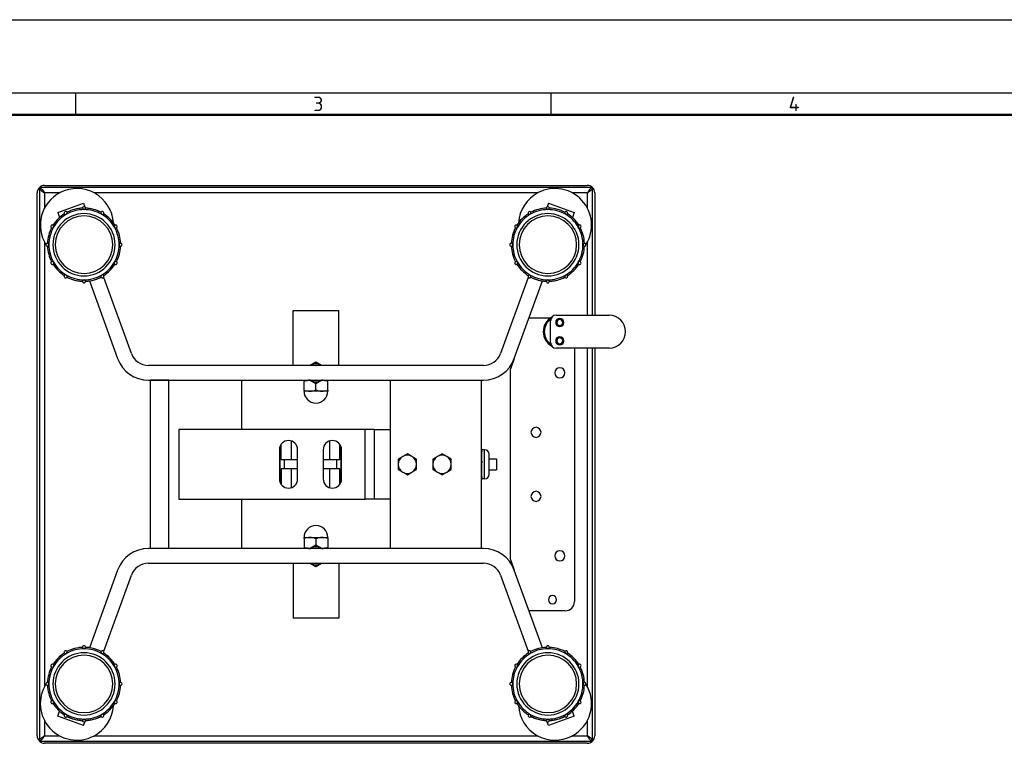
# Model space of a CAD drawing. Header units: millimetres. Extents: x 0 to 1680, y 0 to 1188.
# Tile 9 of 10: x 570 to 1108, y 793 to 1188. Entities that reach past the tile are written whole.
import ezdxf

# ---------------------------------------------------------------- set-up
doc = ezdxf.new("R2010")
doc.units = ezdxf.units.MM
doc.header["$LTSCALE"] = 4
for name, color, linetype in [('00_COMPONENTS', 7, 'Continuous'), ('3_ALL_AXES', 7, 'Continuous'), ('AXES', 7, 'Continuous')]:
    doc.layers.add(name, color=color, linetype=linetype)
doc.layers.add('AM_BOR', color=7, linetype='Continuous', lineweight=50)
doc.styles.add('Note', font='isocpeur.ttf')

# ---------------------------------------------------------------- blocks, each defined once
blk = doc.blocks.new('MT_ISO_A3')
at = {"layer": 'AM_BOR', "lineweight": 25}
for p, q in [((20, 287), (410, 287)), ((150, 287), (150, 284)), ((215, 287), (215, 284))]:
    blk.add_line(p, q, dxfattribs=at)
at = {"layer": 'AM_BOR', "lineweight": 50}
blk.add_line((23, 284), (407, 284), dxfattribs=at)
at = {"layer": 'Defpoints', "lineweight": 25}
blk.add_line((0, 297), (420, 297), dxfattribs=at)
at = {"layer": 'AM_BOR', "lineweight": 25, "char_height": 2, "attachment_point": 4, "style": 'Note'}
for s, insert in [('\\fISOCPEUR|b0|i0;\\H2.0000;3', (182.5, 285.5)), ('\\fISOCPEUR|b0|i0;\\H2.0000;4', (247.5, 285.5))]:
    blk.add_mtext(s, dxfattribs=dict(at, insert=insert))

msp = doc.modelspace()

# ---------------------------------------------------------------- linework, layer by layer
at = {"color": 7, "linetype": 'Continuous'}
for p, q in [((579.1, 796.63), (579.1, 1093.42)), ((583.16, 1097.47), (879.95, 1097.47)), ((884, 1093.42), (884, 1026.52)), ((590.36, 1082.57), (604.45, 1087.7)), ((604.45, 1087.7), (605.19, 1085.68)), ((858.65, 1087.7), (857.92, 1085.68)), ((858.65, 1087.7), (872.75, 1082.57)), ((590.36, 1082.57), (591.35, 1079.84)), ((872.75, 1082.57), (871.75, 1079.84)), ((607.66, 1045.26), (623.09, 1002.87)), ((615.49, 1047.15), (615.42, 1047.33)), ((630.61, 1005.6), (615.49, 1047.15)), ((847.62, 1047.15), (832.5, 1005.6)), ((840.01, 1002.87), (855.44, 1045.26)), ((847.68, 1047.33), (847.62, 1047.15)), ((848.08, 1025.02), (859.94, 1025.02)), ((872.89, 1008.52), (872.89, 870.02)), ((884, 1008.52), (884, 796.63)), ((840.01, 1002.87), (837.89, 997.02)), ((823.1, 999.02), (640.01, 999.02)), ((837.89, 893.02), (837.89, 997.02)), ((640.01, 991.02), (641.05, 991.02)), ((651.05, 991.02), (641.05, 991.02)), ((641.05, 899.02), (641.05, 991.02)), ((641.05, 991.02), (651.05, 991.02)), ((651.05, 899.02), (651.05, 991.02)), ((651.05, 991.02), (823.1, 991.02)), ((691.05, 964.02), (691.05, 991.02)), ((772.05, 991.02), (772.05, 899.02)), ((822.05, 899.02), (822.05, 991.02)), ((656.55, 964.02), (656.55, 926.02)), ((758.55, 964.02), (656.55, 964.02)), ((763.55, 964.02), (758.55, 964.02)), ((758.55, 926.02), (758.55, 964.02)), ((763.55, 964.02), (772.05, 964.02)), ((711.55, 953.02), (711.55, 937.02)), ((711.72, 954.32), (711.72, 953.02)), ((711.72, 953.02), (711.72, 937.02)), ((712.57, 947.52), (712.57, 955.97)), ((717.95, 957.81), (717.95, 947.52)), ((721.55, 937.02), (721.55, 953.02)), ((735.55, 953.02), (735.55, 937.02)), ((739.15, 947.52), (739.15, 957.81)), ((744.54, 947.52), (744.54, 955.97)), ((745.38, 953.02), (745.38, 954.32)), ((745.38, 937.02), (745.38, 953.02)), ((745.55, 937.02), (745.55, 953.02)), ((822.25, 953.52), (822.05, 953.52)), ((822.25, 951.83), (822.25, 953.52)), ((823.75, 953.02), (822.25, 953.02)), ((779.05, 949.35), (776.55, 947.91)), ((776.55, 947.91), (776.55, 945.02)), ((781.55, 950.8), (779.05, 949.35)), ((784.05, 949.35), (781.55, 950.8)), ((786.55, 947.91), (784.05, 949.35)), ((786.55, 945.02), (786.55, 947.91)), ((798.05, 949.35), (795.55, 947.91)), ((795.55, 947.91), (795.55, 945.02)), ((800.55, 950.8), (798.05, 949.35)), ((803.05, 949.35), (800.55, 950.8)), ((805.55, 947.91), (803.05, 949.35)), ((805.55, 945.02), (805.55, 947.91)), ((822.25, 946.71), (822.25, 951.83)), ((826.25, 950.33), (826.25, 950.52)), ((826.25, 950.38), (826.25, 950.48)), ((826.25, 945.02), (826.25, 950.38)), ((826.25, 948.27), (826.25, 950.33)), ((826.25, 945.02), (826.25, 948.27)), ((826.25, 948.02), (830.25, 948.02)), ((830.25, 948.02), (830.25, 945.02)), ((714.25, 947.52), (712.57, 947.52)), ((714.25, 942.52), (712.57, 942.52)), ((712.57, 942.52), (712.57, 934.07)), ((721.55, 947.52), (714.25, 947.52)), ((714.25, 947.52), (714.25, 942.52)), ((721.55, 942.52), (714.25, 942.52)), ((717.95, 942.52), (717.95, 932.24)), ((742.85, 947.52), (735.55, 947.52)), ((742.85, 942.52), (735.55, 942.52)), ((739.15, 932.24), (739.15, 942.52)), ((744.54, 947.52), (742.85, 947.52)), ((742.85, 947.52), (742.85, 942.52)), ((744.54, 942.52), (742.85, 942.52)), ((744.54, 934.07), (744.54, 942.52)), ((776.55, 945.02), (776.55, 942.14)), ((786.55, 942.14), (786.55, 945.02)), ((795.55, 945.02), (795.55, 942.14)), ((805.55, 942.14), (805.55, 945.02)), ((822.25, 945.09), (822.25, 946.71)), ((822.25, 943.33), (822.25, 945.09)), ((822.25, 938.21), (822.25, 943.33)), ((826.25, 941.77), (826.25, 945.02)), ((826.25, 941.77), (826.25, 945.02)), ((830.25, 945.02), (830.25, 942.02)), ((711.72, 937.02), (711.72, 935.72)), ((745.38, 935.72), (745.38, 937.02)), ((776.55, 942.14), (779.05, 940.69)), ((779.05, 940.69), (781.55, 939.25)), ((781.55, 939.25), (784.05, 940.69)), ((784.05, 940.69), (786.55, 942.14)), ((795.55, 942.14), (798.05, 940.69)), ((798.05, 940.69), (800.55, 939.25)), ((800.55, 939.25), (803.05, 940.69)), ((803.05, 940.69), (805.55, 942.14)), ((822.25, 936.52), (822.25, 938.21)), ((823.75, 937.02), (822.25, 937.02)), ((826.25, 942.02), (830.25, 942.02)), ((826.25, 939.52), (826.25, 941.77)), ((826.25, 939.56), (826.25, 941.77)), ((826.25, 939.66), (826.25, 939.56)), ((822.25, 936.52), (822.05, 936.52)), ((656.55, 926.02), (758.55, 926.02)), ((691.05, 899.02), (691.05, 926.02)), ((763.55, 926.02), (758.55, 926.02)), ((772.05, 926.02), (763.55, 926.02)), ((641.05, 899.02), (640.01, 899.02)), ((651.05, 899.02), (641.05, 899.02)), ((651.05, 899.02), (641.05, 899.02)), ((823.1, 899.02), (651.05, 899.02)), ((640.01, 891.02), (823.1, 891.02)), ((837.89, 893.02), (840.01, 887.18)), ((623.09, 887.18), (607.66, 844.78)), ((615.49, 842.9), (630.61, 884.44)), ((832.5, 884.44), (847.62, 842.9)), ((855.44, 844.78), (840.01, 887.18)), ((867.89, 865.02), (848.08, 865.02)), ((615.42, 842.71), (615.49, 842.9)), ((847.62, 842.9), (847.68, 842.71)), ((590.36, 807.47), (591.35, 810.2)), ((872.75, 807.47), (871.75, 810.2)), ((604.45, 802.34), (590.36, 807.47)), ((604.45, 802.34), (605.19, 804.37)), ((858.65, 802.34), (857.92, 804.37)), ((872.75, 807.47), (858.65, 802.34)), ((879.95, 792.57), (583.16, 792.57))]:
    msp.add_line(p, q, dxfattribs=at)
at = {"color": 3, "linetype": 'Continuous'}
for p, q in [((882.8, 1096.27), (580.3, 1096.27)), ((580.3, 1096.27), (580.3, 793.77)), ((882.8, 1026.52), (882.8, 1096.27)), ((882.8, 793.77), (882.8, 1008.52)), ((580.3, 793.77), (882.8, 793.77))]:
    msp.add_line(p, q, dxfattribs=at)
at = {"color": 9, "linetype": 'Continuous'}
for p, q in [((591.6, 1093.47), (583.1, 1093.47)), ((583.1, 1093.47), (583.1, 1084.98)), ((853.06, 1093.47), (610.06, 1093.47)), ((880, 1093.47), (871.52, 1093.47)), ((880, 1085), (880, 1093.47)), ((583.1, 1066.48), (583.1, 823.54)), ((880, 1026.52), (880, 1066.5)), ((880, 823.57), (880, 1008.52)), ((763.55, 926.02), (763.55, 964.02)), ((823.75, 945.02), (823.75, 953.02)), ((823.75, 937.02), (823.75, 945.02)), ((583.1, 805.04), (583.1, 796.57)), ((880, 796.57), (880, 805.06)), ((583.1, 796.57), (591.58, 796.57)), ((610.04, 796.57), (853.04, 796.57)), ((871.5, 796.57), (880, 796.57))]:
    msp.add_line(p, q, dxfattribs=at)
at = {"color": 7, "linetype": 'Continuous'}
for centre, radius, start, end in [((583.1, 1093.42), 4, 134.427, 180), ((583.16, 1093.47), 4, 90, 135.573), ((879.95, 1093.47), 4, 44.427, 90), ((880, 1093.42), 4, 0, 45.573), ((604.72, 1065.03), 20, 92.2743, 117.7299), ((604.72, 1065.03), 20, 92.2743, 97.8261), ((604.72, 1065.03), 20, 82.1739, 87.7257), ((604.72, 1065.03), 20, 62.2701, 87.7257), ((604.72, 1065.03), 20, 62.2701, 82.1739), ((858.38, 1065.03), 20, 92.2743, 117.7299), ((858.38, 1065.03), 20, 62.2701, 87.7257), ((604.72, 1065.03), 17, 90, 270), ((604.72, 1065.03), 20, 122.2803, 147.731), ((604.72, 1065.03), 15.7, 90, 270), ((604.72, 1065.03), 17, 270, 90), ((604.72, 1065.03), 15.7, 270, 90), ((604.72, 1065.03), 20, 32.269, 57.7197), ((858.38, 1065.03), 17, 90, 270), ((858.38, 1065.03), 20, 122.2803, 147.731), ((858.38, 1065.03), 15.7, 90, 270), ((858.38, 1065.03), 17, 270, 90), ((858.38, 1065.03), 15.7, 270, 90), ((858.38, 1065.03), 20, 32.269, 57.7197), ((604.72, 1065.03), 20, 152.2818, 177.7276), ((604.72, 1065.03), 20, 152.2818, 177.7276), ((604.72, 1065.03), 20, 2.2724, 27.7182), ((858.38, 1065.03), 20, 152.2818, 177.7276), ((858.38, 1065.03), 20, 152.2818, 177.7276), ((858.38, 1065.03), 20, 2.2724, 27.7182), ((604.72, 1065.03), 20, 182.2724, 207.7182), ((604.72, 1065.03), 20, 182.2724, 207.7182), ((604.72, 1065.03), 20, 332.2818, 357.7276), ((604.72, 1065.03), 20, 332.2818, 357.7276), ((858.38, 1065.03), 20, 182.2724, 207.7182), ((858.38, 1065.03), 20, 182.2724, 207.7182), ((858.38, 1065.03), 20, 332.2818, 357.7276), ((858.38, 1065.03), 20, 332.2818, 357.7276), ((604.72, 1065.03), 20, 212.269, 237.7197), ((604.72, 1065.03), 20, 212.269, 237.7197), ((604.72, 1065.03), 20, 302.2803, 327.731), ((604.72, 1065.03), 20, 302.2803, 327.731), ((858.38, 1065.03), 20, 212.269, 237.7197), ((858.38, 1065.03), 20, 212.269, 237.7197), ((858.38, 1065.03), 20, 302.2803, 327.731), ((858.38, 1065.03), 20, 302.2803, 327.731), ((604.72, 1065.03), 20, 242.2701, 262.1739), ((604.72, 1065.03), 20, 242.2701, 267.7257), ((604.72, 1065.03), 20, 262.1739, 267.7257), ((604.72, 1065.03), 20, 272.2743, 297.7299), ((604.72, 1065.03), 20, 272.2743, 277.8261), ((604.72, 1065.03), 20, 277.8261, 297.7299), ((858.38, 1065.03), 20, 242.2701, 262.1739), ((858.38, 1065.03), 20, 242.2701, 267.7257), ((858.38, 1065.03), 20, 262.1739, 267.7257), ((858.38, 1065.03), 20, 272.2743, 297.7299), ((858.38, 1065.03), 20, 272.2743, 277.8261), ((858.38, 1065.03), 20, 277.8261, 297.7299), ((864.89, 1017.52), 9, 118.9504, 180), ((864.89, 1017.52), 8.5, 124.5549, 180), ((864.89, 1017.52), 9, 180, 241.0496), ((864.89, 1017.52), 8.5, 180, 235.4451), ((640.01, 1009.02), 18, 200, 270), ((640.01, 1009.02), 10, 200, 270), ((823.1, 1009.02), 10, 270, 340), ((823.1, 1009.02), 18, 270, 340), ((716.55, 953.02), 5, 0, 180), ((740.55, 953.02), 5, 0, 180), ((823.75, 950.52), 2.5, 0, 90), ((781.55, 945.02), 5, 120, 180), ((781.55, 945.02), 5, 60, 120), ((781.55, 945.02), 5, 0, 60), ((800.55, 945.02), 5, 120, 180), ((800.55, 945.02), 5, 60, 120), ((800.55, 945.02), 5, 0, 60), ((781.55, 945.02), 5, 180, 240), ((781.55, 945.02), 5, 300, 0), ((800.55, 945.02), 5, 180, 240), ((800.55, 945.02), 5, 300, 0), ((716.55, 937.02), 5, 180, 0), ((740.55, 937.02), 5, 180, 0), ((781.55, 945.02), 5, 240, 300), ((800.55, 945.02), 5, 240, 300), ((823.75, 939.52), 2.5, 270, 0), ((640.01, 881.02), 18, 90, 160), ((823.1, 881.02), 18, 20, 90), ((640.01, 881.02), 10, 90, 160), ((823.1, 881.02), 10, 20, 90), ((867.89, 870.02), 5, 270, 0), ((604.72, 825.02), 17, 90, 270), ((604.72, 825.02), 20, 122.2803, 147.731), ((604.72, 825.02), 15.7, 90, 270), ((604.72, 825.02), 20, 92.2743, 117.7299), ((604.72, 825.02), 20, 92.2743, 97.8261), ((604.72, 825.02), 17, 270, 90), ((604.72, 825.02), 15.7, 270, 90), ((604.72, 825.02), 20, 82.1739, 87.7257), ((604.72, 825.02), 20, 62.2701, 87.7257), ((604.72, 825.02), 20, 32.269, 57.7197), ((858.38, 825.02), 17, 90, 270), ((858.38, 825.02), 20, 122.2803, 147.731), ((858.38, 825.02), 15.7, 90, 270), ((858.38, 825.02), 20, 92.2743, 117.7299), ((858.38, 825.02), 17, 270, 90), ((858.38, 825.02), 15.7, 270, 90), ((858.38, 825.02), 20, 62.2701, 87.7257), ((858.38, 825.02), 20, 32.269, 57.7197), ((604.72, 825.02), 20, 152.2818, 177.7276), ((604.72, 825.02), 20, 2.2724, 27.7182), ((858.38, 825.02), 20, 152.2818, 177.7276), ((858.38, 825.02), 20, 2.2724, 27.7182), ((604.72, 825.02), 20, 182.2724, 207.7182), ((604.72, 825.02), 20, 182.2724, 207.7182), ((604.72, 825.02), 20, 332.2818, 357.7276), ((604.72, 825.02), 20, 332.2818, 357.7276), ((858.38, 825.02), 20, 182.2724, 207.7182), ((858.38, 825.02), 20, 182.2724, 207.7182), ((858.38, 825.02), 20, 332.2818, 357.7276), ((858.38, 825.02), 20, 332.2818, 357.7276), ((604.72, 825.02), 20, 212.269, 237.7197), ((604.72, 825.02), 20, 212.269, 237.7197), ((604.72, 825.02), 20, 302.2803, 327.731), ((604.72, 825.02), 20, 302.2803, 327.731), ((858.38, 825.02), 20, 212.269, 237.7197), ((858.38, 825.02), 20, 212.269, 237.7197), ((858.38, 825.02), 20, 302.2803, 327.731), ((858.38, 825.02), 20, 302.2803, 327.731), ((604.72, 825.02), 20, 242.2701, 262.1739), ((604.72, 825.02), 20, 242.2701, 267.7257), ((604.72, 825.02), 20, 262.1739, 267.7257), ((604.72, 825.02), 20, 272.2743, 297.7299), ((604.72, 825.02), 20, 272.2743, 277.8261), ((604.72, 825.02), 20, 277.8261, 297.7299), ((858.38, 825.02), 20, 242.2701, 262.1739), ((858.38, 825.02), 20, 242.2701, 267.7257), ((858.38, 825.02), 20, 262.1739, 267.7257), ((858.38, 825.02), 20, 272.2743, 297.7299), ((858.38, 825.02), 20, 272.2743, 277.8261), ((858.38, 825.02), 20, 277.8261, 297.7299), ((583.1, 796.63), 4, 180, 225.573), ((583.16, 796.57), 4, 224.427, 270), ((879.95, 796.57), 4, 270, 315.573), ((880, 796.63), 4, 314.427, 0)]:
    msp.add_arc(centre, radius, start, end, dxfattribs=at)
at = {"color": 9, "linetype": 'Continuous'}
for centre, radius, start, end in [((604.72, 1065.03), 19.2, 90, 120.0034), ((604.72, 1065.03), 19.2, 59.9966, 90), ((858.38, 1065.03), 19.2, 90, 120.0034), ((858.38, 1065.03), 19.2, 59.9966, 90), ((604.72, 1065.03), 19.2, 120.0034, 150.0027), ((604.72, 1065.03), 19.2, 29.9973, 59.9966), ((858.38, 1065.03), 19.2, 120.0034, 150.0027), ((858.38, 1065.03), 19.2, 29.9973, 59.9966), ((604.72, 1065.03), 19.2, 150.0027, 180), ((604.72, 1065.03), 19.2, 0, 29.9973), ((858.38, 1065.03), 19.2, 150.0027, 180), ((858.38, 1065.03), 19.2, 0, 29.9973), ((604.72, 1065.03), 19.2, 180, 209.9973), ((604.72, 1065.03), 19.2, 330.0027, 360), ((858.38, 1065.03), 19.2, 180, 209.9973), ((858.38, 1065.03), 19.2, 330.0027, 360), ((604.72, 1065.03), 19.2, 209.9973, 239.9966), ((604.72, 1065.03), 19.2, 300.0034, 330.0027), ((858.38, 1065.03), 19.2, 209.9973, 239.9966), ((858.38, 1065.03), 19.2, 300.0034, 330.0027), ((604.72, 1065.03), 19.2, 239.9966, 270), ((604.72, 1065.03), 19.2, 270, 300.0034), ((858.38, 1065.03), 19.2, 239.9966, 270), ((858.38, 1065.03), 19.2, 270, 300.0034), ((731.55, 995.02), 4.95, 90, 125.9834), ((731.55, 995.02), 4.9, 90, 125.2333), ((731.55, 995.02), 4.95, 54.0166, 90), ((731.55, 995.02), 4.9, 54.7667, 90), ((731.55, 995.02), 4.95, 234.0166, 270), ((731.55, 995.02), 4.9, 234.7667, 270), ((731.55, 995.02), 4.9, 270, 305.2333), ((731.55, 995.02), 4.95, 270, 305.9834), ((731.55, 895.02), 4.95, 90, 125.9834), ((731.55, 895.02), 4.9, 90, 125.2333), ((731.55, 895.02), 4.95, 54.0166, 90), ((731.55, 895.02), 4.9, 54.7667, 90), ((731.55, 895.02), 4.95, 234.0166, 270), ((731.55, 895.02), 4.9, 234.7667, 270), ((731.55, 895.02), 4.9, 270, 305.2333), ((731.55, 895.02), 4.95, 270, 305.9834), ((604.72, 825.02), 19.2, 120.0034, 150.0027), ((604.72, 825.02), 19.2, 90, 120.0034), ((604.72, 825.02), 19.2, 59.9966, 90), ((604.72, 825.02), 19.2, 29.9973, 59.9966), ((858.38, 825.02), 19.2, 120.0034, 150.0027), ((858.38, 825.02), 19.2, 90, 120.0034), ((858.38, 825.02), 19.2, 59.9966, 90), ((858.38, 825.02), 19.2, 29.9973, 59.9966), ((604.72, 825.02), 19.2, 150.0027, 180), ((604.72, 825.02), 19.2, 0, 29.9973), ((858.38, 825.02), 19.2, 150.0027, 180), ((858.38, 825.02), 19.2, 0, 29.9973), ((604.72, 825.02), 19.2, 180, 209.9973), ((604.72, 825.02), 19.2, 330.0027, 360), ((858.38, 825.02), 19.2, 180, 209.9973), ((858.38, 825.02), 19.2, 330.0027, 360), ((604.72, 825.02), 19.2, 209.9973, 239.9966), ((604.72, 825.02), 19.2, 300.0034, 330.0027), ((858.38, 825.02), 19.2, 209.9973, 239.9966), ((858.38, 825.02), 19.2, 300.0034, 330.0027), ((604.72, 825.02), 19.2, 239.9966, 270), ((604.72, 825.02), 19.2, 270, 300.0034), ((858.38, 825.02), 19.2, 239.9966, 270), ((858.38, 825.02), 19.2, 270, 300.0034)]:
    msp.add_arc(centre, radius, start, end, dxfattribs=at)
at = {"color": 2, "linetype": 'Continuous'}
for centre, start, end in [((864.89, 1022.52), 0, 180), ((864.89, 1022.52), 180, 195), ((864.89, 1022.52), 255, 0), ((864.89, 1012.52), 0, 180), ((864.89, 1012.52), 180, 195), ((864.89, 1012.52), 255, 0)]:
    msp.add_arc(centre, 2, start, end, dxfattribs=at)
at = {"color": 3, "linetype": 'Continuous'}
for points in [[(580.3, 1096.27), (580.55, 1096.27), (580.94, 1096.13), (581.37, 1095.8), (581.86, 1095.3), (582.44, 1094.51), (582.87, 1093.83), (583.1, 1093.47)], [(580.3, 1096.27), (580.3, 1096.03), (580.44, 1095.64), (580.78, 1095.2), (581.27, 1094.71), (582.06, 1094.14), (582.74, 1093.7), (583.1, 1093.47)], [(882.8, 1096.27), (882.56, 1096.27), (882.17, 1096.13), (881.73, 1095.8), (881.24, 1095.3), (880.67, 1094.51), (880.23, 1093.83), (880, 1093.47)], [(882.8, 1096.27), (882.8, 1096.03), (882.66, 1095.64), (882.33, 1095.2), (881.83, 1094.71), (881.04, 1094.14), (880.36, 1093.7), (880, 1093.47)], [(580.3, 793.77), (580.55, 793.77), (580.94, 793.91), (581.37, 794.25), (581.86, 794.74), (582.44, 795.53), (582.87, 796.21), (583.1, 796.57)], [(580.3, 793.77), (580.3, 794.02), (580.44, 794.41), (580.78, 794.84), (581.27, 795.33), (582.06, 795.91), (582.74, 796.34), (583.1, 796.57)], [(882.8, 793.77), (882.56, 793.77), (882.17, 793.91), (881.73, 794.25), (881.24, 794.74), (880.67, 795.53), (880.23, 796.21), (880, 796.57)], [(882.8, 793.77), (882.8, 794.02), (882.66, 794.41), (882.33, 794.84), (881.83, 795.33), (881.04, 795.91), (880.36, 796.34), (880, 796.57)]]:
    msp.add_open_spline(points, degree=3, knots=[0, 0, 0, 0, 0.179021, 0.285531, 0.406295, 0.686867, 1, 1, 1, 1], dxfattribs=at)
at = {"color": 7, "linetype": 'Continuous'}
for points, knots in [([(822.06, 953.12), (822.14, 952.92), (822.23, 952.49), (822.25, 952.05), (822.25, 951.83)], [0, 0, 0, 0, 0.501413, 1, 1, 1, 1]), ([(822.25, 943.33), (822.25, 943.55), (822.23, 943.99), (822.14, 944.42), (822.06, 944.62)], [0, 0, 0, 0, 0.498584, 1, 1, 1, 1]), ([(822.25, 946.71), (822.25, 946.6), (822.24, 946.18), (822.18, 945.74), (822.07, 945.44)], [0, 0, 0, 0, 0.249575, 1, 1, 1, 1]), ([(822.25, 938.21), (822.25, 937.99), (822.23, 937.56), (822.14, 937.12), (822.06, 936.92)], [0, 0, 0, 0, 0.498587, 1, 1, 1, 1])]:
    msp.add_open_spline(points, degree=3, knots=knots, dxfattribs=at)
at = {"layer": '00_COMPONENTS', "color": 7, "linetype": 'Continuous'}
for centre, start, end in [((600.82, 1075.74), 117.4522, 212.1729), ((600.82, 1075.74), 3.3532, 117.4522), ((862.28, 1075.74), 117.4522, 176.548), ((862.28, 1075.74), 327.8018, 117.4522), ((600.82, 1075.74), 212.1729, 212.3706), ((600.82, 1075.74), 214.9927, 216.5325), ((862.28, 1075.74), 323.5092, 324.8854), ((862.28, 1075.74), 327.636, 327.8018), ((600.82, 814.3), 147.8018, 297.4522), ((600.82, 814.3), 147.636, 147.8018), ((600.82, 814.3), 143.5092, 144.8854), ((862.28, 814.3), 297.4522, 32.1729), ((862.28, 814.3), 34.9927, 36.5325), ((862.28, 814.3), 32.1729, 32.3706), ((600.82, 814.3), 297.4522, 356.548), ((862.28, 814.3), 183.3532, 297.4522)]:
    msp.add_arc(centre, 20, start, end, dxfattribs=at)
at = {"layer": '3_ALL_AXES', "color": 7, "linetype": 'Continuous'}
for p, q in [((725.05, 991.02), (725.05, 990.44)), ((738.05, 990.44), (738.05, 991.02)), ((725.05, 985.6), (725.05, 990.44)), ((725.05, 985.02), (725.05, 985.6)), ((731.55, 985.6), (731.55, 989.25)), ((738.05, 985.6), (738.05, 990.44)), ((738.05, 985.6), (738.05, 985.02)), ((727.55, 985.02), (725.05, 985.02)), ((727.6, 985.02), (727.55, 985.02)), ((728.23, 985.02), (727.6, 985.02)), ((728.3, 985.02), (728.23, 985.02)), ((734.8, 985.02), (728.3, 985.02)), ((734.88, 985.02), (734.8, 985.02)), ((735.51, 985.02), (734.88, 985.02)), ((735.55, 985.02), (735.51, 985.02)), ((738.05, 985.02), (735.55, 985.02)), ((725.05, 904.44), (725.05, 905.02)), ((725.05, 905.02), (727.55, 905.02)), ((727.55, 905.02), (727.6, 905.02)), ((727.6, 905.02), (728.23, 905.02)), ((728.23, 905.02), (728.3, 905.02)), ((728.3, 905.02), (734.8, 905.02)), ((734.8, 905.02), (734.88, 905.02)), ((734.88, 905.02), (735.51, 905.02)), ((735.51, 905.02), (735.55, 905.02)), ((735.55, 905.02), (738.05, 905.02)), ((738.05, 905.02), (738.05, 904.44)), ((725.05, 904.44), (725.05, 899.6)), ((725.05, 899.6), (725.05, 899.02)), ((731.55, 904.44), (731.55, 900.8)), ((738.05, 904.44), (738.05, 899.6)), ((738.05, 899.02), (738.05, 899.6))]:
    msp.add_line(p, q, dxfattribs=at)
for centre, radius, start, end in [((728.3, 982.47), 8.55, 90.0163, 95.0219), ((728.3, 982.58), 8.44, 88.704, 89.999), ((734.8, 982.58), 8.44, 90.001, 91.296), ((734.8, 982.47), 8.55, 84.9781, 89.9837), ((731.55, 985.02), 6.5, 180, 270), ((728.3, 993.57), 8.55, 264.9781, 269.9837), ((731.55, 985.02), 6.5, 270, 0), ((734.8, 993.57), 8.55, 270.0163, 275.0219), ((731.55, 905.02), 6.5, 90, 180), ((731.55, 905.02), 6.5, 0, 90), ((728.3, 896.47), 8.55, 90.0163, 95.0219), ((734.8, 896.47), 8.55, 84.9781, 89.9837), ((728.3, 907.57), 8.55, 264.9781, 269.9837), ((728.3, 907.46), 8.44, 270.001, 271.296), ((734.8, 907.46), 8.44, 268.704, 269.999), ((734.8, 907.57), 8.55, 270.0163, 275.0219)]:
    msp.add_arc(centre, radius, start, end, dxfattribs=at)
for points, knots in [([(725.05, 990.44), (725.46, 990.58), (726.28, 990.81), (727.13, 990.95), (727.56, 990.99)], [0, 0, 0, 0, 0.501596, 1, 1, 1, 1]), ([(735.55, 990.99), (735.97, 990.95), (736.82, 990.81), (737.65, 990.58), (738.05, 990.44)], [0, 0, 0, 0, 0.498404, 1, 1, 1, 1]), ([(725.05, 985.6), (725.46, 985.47), (726.28, 985.23), (727.13, 985.09), (727.56, 985.05)], [0, 0, 0, 0, 0.501596, 1, 1, 1, 1]), ([(728.3, 985.02), (728.58, 985.02), (729.13, 985.05), (729.95, 985.17), (730.76, 985.35), (731.29, 985.51), (731.55, 985.6)], [0, 0, 0, 0, 0.248851, 0.49825, 0.748582, 1, 1, 1, 1]), ([(731.55, 985.6), (731.82, 985.51), (732.35, 985.35), (733.16, 985.17), (733.98, 985.05), (734.53, 985.02), (734.8, 985.02)], [0, 0, 0, 0, 0.251418, 0.50175, 0.75115, 1, 1, 1, 1]), ([(735.55, 985.05), (735.97, 985.09), (736.82, 985.23), (737.65, 985.47), (738.05, 985.6)], [0, 0, 0, 0, 0.498404, 1, 1, 1, 1]), ([(727.56, 904.99), (727.13, 904.95), (726.28, 904.81), (725.46, 904.58), (725.05, 904.44)], [0, 0, 0, 0, 0.498404, 1, 1, 1, 1]), ([(731.55, 904.44), (731.29, 904.53), (730.76, 904.69), (729.95, 904.88), (729.13, 904.99), (728.58, 905.02), (728.3, 905.02)], [0, 0, 0, 0, 0.251418, 0.50175, 0.75115, 1, 1, 1, 1]), ([(734.8, 905.02), (734.53, 905.02), (733.98, 904.99), (733.16, 904.88), (732.35, 904.69), (731.82, 904.53), (731.55, 904.44)], [0, 0, 0, 0, 0.248851, 0.49825, 0.748582, 1, 1, 1, 1]), ([(738.05, 904.44), (737.65, 904.58), (736.82, 904.81), (735.97, 904.95), (735.55, 904.99)], [0, 0, 0, 0, 0.501596, 1, 1, 1, 1]), ([(727.56, 899.05), (727.13, 899.09), (726.28, 899.23), (725.46, 899.47), (725.05, 899.6)], [0, 0, 0, 0, 0.498404, 1, 1, 1, 1]), ([(738.05, 899.6), (737.65, 899.47), (736.82, 899.23), (735.97, 899.09), (735.55, 899.05)], [0, 0, 0, 0, 0.501596, 1, 1, 1, 1])]:
    msp.add_open_spline(points, degree=3, knots=knots, dxfattribs=at)
at = {"layer": 'AXES', "color": 7, "linetype": 'Continuous'}
for p, q in [((719.05, 1029.02), (726.8, 1029.02)), ((719.05, 999.02), (719.05, 1029.02)), ((726.8, 1029.02), (727.05, 1029.02)), ((727.05, 1029.02), (731.55, 1029.02)), ((731.55, 1029.02), (736.05, 1029.02)), ((736.05, 1029.02), (736.3, 1029.02)), ((736.3, 1029.02), (744.05, 1029.02)), ((744.05, 999.02), (744.05, 1029.02)), ((731.55, 1000.8), (728.48, 999.02)), ((731.47, 999.02), (731.55, 999.07)), ((734.62, 999.02), (731.55, 1000.8)), ((731.55, 999.07), (731.64, 999.02)), ((728.48, 991.02), (731.55, 989.25)), ((731.55, 990.97), (731.47, 991.02)), ((731.64, 991.02), (731.55, 990.97)), ((731.55, 989.25), (734.62, 991.02)), ((731.55, 900.8), (728.48, 899.02)), ((734.62, 899.02), (731.55, 900.8)), ((731.47, 899.02), (731.55, 899.07)), ((731.55, 899.07), (731.64, 899.02)), ((719.05, 891.02), (719.05, 861.02)), ((728.48, 891.02), (731.55, 889.25)), ((731.55, 890.97), (731.47, 891.02)), ((731.64, 891.02), (731.55, 890.97)), ((731.55, 889.25), (734.62, 891.02)), ((744.05, 891.02), (744.05, 861.02)), ((726.8, 861.02), (719.05, 861.02)), ((727.05, 861.02), (726.8, 861.02)), ((731.55, 861.02), (727.05, 861.02)), ((736.05, 861.02), (731.55, 861.02)), ((736.3, 861.02), (736.05, 861.02)), ((744.05, 861.02), (736.3, 861.02))]:
    msp.add_line(p, q, dxfattribs=at)
at = {"layer": 'AXES', "color": 3, "linetype": 'Continuous'}
for p, q in [((859.89, 1011.52), (859.89, 1023.52)), ((862.89, 1026.52), (891.89, 1026.52)), ((891.89, 1008.52), (862.89, 1008.52))]:
    msp.add_line(p, q, dxfattribs=at)
at = {"layer": 'AXES', "color": 6, "linetype": 'Continuous'}
for centre, start, end in [((594.72, 1082.35), 120, 212.6051), ((594.72, 1082.35), 25.5189, 120), ((594.72, 1082.35), 300, 25.5189), ((604.72, 1085.03), 90, 183.913), ((604.72, 1085.03), 183.913, 270), ((604.72, 1085.03), 356.087, 90), ((604.72, 1085.03), 270, 356.087), ((614.72, 1082.35), 154.4811, 240), ((614.72, 1082.35), 60, 154.4811), ((614.72, 1082.35), 327.3949, 60), ((848.38, 1082.35), 120, 212.6051), ((848.38, 1082.35), 25.5189, 120), ((848.38, 1082.35), 300, 25.5189), ((858.38, 1085.03), 90, 183.913), ((858.38, 1085.03), 183.913, 270), ((858.38, 1085.03), 356.087, 90), ((858.38, 1085.03), 270, 356.087), ((868.38, 1082.35), 154.4811, 240), ((868.38, 1082.35), 60, 154.4811), ((868.38, 1082.35), 327.3949, 60), ((594.72, 1082.35), 212.6051, 300), ((614.72, 1082.35), 240, 327.3949), ((848.38, 1082.35), 212.6051, 300), ((868.38, 1082.35), 240, 327.3949), ((587.4, 1075.03), 150, 241.6776), ((587.4, 1075.03), 55.6993, 150), ((587.4, 1075.03), 241.6776, 330), ((587.4, 1075.03), 330, 55.6993), ((622.04, 1075.03), 124.3007, 210), ((622.04, 1075.03), 210, 298.3224), ((622.04, 1075.03), 30, 124.3007), ((622.04, 1075.03), 298.3224, 30), ((841.06, 1075.03), 150, 241.6776), ((841.06, 1075.03), 55.6993, 150), ((841.06, 1075.03), 241.6776, 330), ((841.06, 1075.03), 330, 55.6993), ((875.7, 1075.03), 124.3007, 210), ((875.7, 1075.03), 210, 298.3224), ((875.7, 1075.03), 30, 124.3007), ((875.7, 1075.03), 298.3224, 30), ((584.72, 1065.03), 86.6335, 180), ((584.72, 1065.03), 180, 273.3665), ((584.72, 1065.03), 0, 86.6335), ((584.72, 1065.03), 273.3665, 0), ((624.72, 1065.03), 93.3665, 180), ((624.72, 1065.03), 180, 266.6335), ((624.72, 1065.03), 0, 93.3665), ((624.72, 1065.03), 266.6335, 0), ((838.38, 1065.03), 86.6335, 180), ((838.38, 1065.03), 180, 273.3665), ((838.38, 1065.03), 0, 86.6335), ((838.38, 1065.03), 273.3665, 0), ((878.38, 1065.03), 93.3665, 180), ((878.38, 1065.03), 180, 266.6335), ((878.38, 1065.03), 0, 93.3665), ((878.38, 1065.03), 266.6335, 0), ((587.4, 1055.03), 118.3224, 210), ((587.4, 1055.03), 30, 118.3224), ((587.4, 1055.03), 304.3007, 30), ((622.04, 1055.03), 150, 235.6993), ((622.04, 1055.03), 61.6776, 150), ((622.04, 1055.03), 330, 61.6776), ((841.06, 1055.03), 118.3224, 210), ((841.06, 1055.03), 30, 118.3224), ((841.06, 1055.03), 304.3007, 30), ((875.7, 1055.03), 150, 235.6993), ((875.7, 1055.03), 61.6776, 150), ((875.7, 1055.03), 330, 61.6776), ((587.4, 1055.03), 210, 304.3007), ((622.04, 1055.03), 235.6993, 330), ((841.06, 1055.03), 210, 304.3007), ((875.7, 1055.03), 235.6993, 330), ((594.72, 1047.71), 147.3949, 240), ((594.72, 1047.71), 60, 147.3949), ((594.72, 1047.71), 240, 334.4811), ((594.72, 1047.71), 334.4811, 60), ((604.72, 1045.03), 90, 176.087), ((604.72, 1045.03), 176.087, 270), ((604.72, 1045.03), 3.913, 90), ((604.72, 1045.03), 270, 3.913), ((614.72, 1047.71), 120, 205.5189), ((614.72, 1047.71), 205.5189, 300), ((614.72, 1047.71), 32.6051, 120), ((614.72, 1047.71), 300, 32.6051), ((848.38, 1047.71), 147.3949, 240), ((848.38, 1047.71), 60, 147.3949), ((848.38, 1047.71), 240, 334.4811), ((848.38, 1047.71), 334.4811, 60), ((858.38, 1045.03), 90, 176.087), ((858.38, 1045.03), 176.087, 270), ((858.38, 1045.03), 3.913, 90), ((858.38, 1045.03), 270, 3.913), ((868.38, 1047.71), 120, 205.5189), ((868.38, 1047.71), 205.5189, 300), ((868.38, 1047.71), 32.6051, 120), ((868.38, 1047.71), 300, 32.6051), ((604.72, 845.02), 90, 183.913), ((604.72, 845.02), 356.087, 90), ((858.38, 845.02), 90, 183.913), ((858.38, 845.02), 356.087, 90), ((594.72, 842.34), 120, 212.6051), ((594.72, 842.34), 212.6051, 300), ((594.72, 842.34), 25.5189, 120), ((594.72, 842.34), 300, 25.5189), ((604.72, 845.02), 183.913, 270), ((604.72, 845.02), 270, 356.087), ((614.72, 842.34), 154.4811, 240), ((614.72, 842.34), 60, 154.4811), ((614.72, 842.34), 240, 327.3949), ((614.72, 842.34), 327.3949, 60), ((848.38, 842.34), 120, 212.6051), ((848.38, 842.34), 212.6051, 300), ((848.38, 842.34), 25.5189, 120), ((848.38, 842.34), 300, 25.5189), ((858.38, 845.02), 183.913, 270), ((858.38, 845.02), 270, 356.087), ((868.38, 842.34), 154.4811, 240), ((868.38, 842.34), 60, 154.4811), ((868.38, 842.34), 240, 327.3949), ((868.38, 842.34), 327.3949, 60), ((587.4, 835.02), 150, 241.6776), ((587.4, 835.02), 55.6993, 150), ((587.4, 835.02), 241.6776, 330), ((587.4, 835.02), 330, 55.6993), ((622.04, 835.02), 124.3007, 210), ((622.04, 835.02), 210, 298.3224), ((622.04, 835.02), 30, 124.3007), ((622.04, 835.02), 298.3224, 30), ((841.06, 835.02), 150, 241.6776), ((841.06, 835.02), 55.6993, 150), ((841.06, 835.02), 241.6776, 330), ((841.06, 835.02), 330, 55.6993), ((875.7, 835.02), 124.3007, 210), ((875.7, 835.02), 210, 298.3224), ((875.7, 835.02), 30, 124.3007), ((875.7, 835.02), 298.3224, 30), ((584.72, 825.02), 86.6335, 180), ((584.72, 825.02), 180, 273.3665), ((584.72, 825.02), 0, 86.6335), ((584.72, 825.02), 273.3665, 0), ((624.72, 825.02), 93.3665, 180), ((624.72, 825.02), 180, 266.6335), ((624.72, 825.02), 0, 93.3665), ((624.72, 825.02), 266.6335, 0), ((838.38, 825.02), 86.6335, 180), ((838.38, 825.02), 180, 273.3665), ((838.38, 825.02), 0, 86.6335), ((838.38, 825.02), 273.3665, 0), ((878.38, 825.02), 93.3665, 180), ((878.38, 825.02), 180, 266.6335), ((878.38, 825.02), 0, 93.3665), ((878.38, 825.02), 266.6335, 0), ((587.4, 815.02), 118.3224, 210), ((587.4, 815.02), 210, 304.3007), ((587.4, 815.02), 30, 118.3224), ((587.4, 815.02), 304.3007, 30), ((622.04, 815.02), 150, 235.6993), ((622.04, 815.02), 61.6776, 150), ((622.04, 815.02), 235.6993, 330), ((622.04, 815.02), 330, 61.6776), ((841.06, 815.02), 118.3224, 210), ((841.06, 815.02), 210, 304.3007), ((841.06, 815.02), 30, 118.3224), ((841.06, 815.02), 304.3007, 30), ((875.7, 815.02), 150, 235.6993), ((875.7, 815.02), 61.6776, 150), ((875.7, 815.02), 235.6993, 330), ((875.7, 815.02), 330, 61.6776), ((594.72, 807.7), 147.3949, 240), ((594.72, 807.7), 60, 147.3949), ((594.72, 807.7), 334.4811, 60), ((614.72, 807.7), 120, 205.5189), ((614.72, 807.7), 32.6051, 120), ((614.72, 807.7), 300, 32.6051), ((848.38, 807.7), 147.3949, 240), ((848.38, 807.7), 60, 147.3949), ((848.38, 807.7), 334.4811, 60), ((868.38, 807.7), 120, 205.5189), ((868.38, 807.7), 32.6051, 120), ((868.38, 807.7), 300, 32.6051), ((594.72, 807.7), 240, 334.4811), ((604.72, 805.02), 90, 176.087), ((604.72, 805.02), 176.087, 270), ((604.72, 805.02), 3.913, 90), ((604.72, 805.02), 270, 3.913), ((614.72, 807.7), 205.5189, 300), ((848.38, 807.7), 240, 334.4811), ((858.38, 805.02), 90, 176.087), ((858.38, 805.02), 176.087, 270), ((858.38, 805.02), 3.913, 90), ((858.38, 805.02), 270, 3.913), ((868.38, 807.7), 205.5189, 300)]:
    msp.add_arc(centre, 0.8, start, end, dxfattribs=at)
at = {"layer": 'AXES', "color": 3, "linetype": 'Continuous'}
for centre, radius, start, end in [((862.89, 1023.52), 3, 90, 180), ((864.89, 1022.52), 2.25, 0, 180), ((891.89, 1017.52), 9, 270, 90), ((864.89, 1022.52), 2.25, 180, 0), ((864.89, 1012.52), 2.25, 0, 180), ((864.89, 1012.52), 2.25, 180, 0), ((862.89, 1011.52), 3, 180, 270)]:
    msp.add_arc(centre, radius, start, end, dxfattribs=at)
at = {"layer": 'AXES', "color": 7, "linetype": 'Continuous'}
for centre, radius, start, end in [((864.89, 1022.52), 1.65, 0, 180), ((864.89, 1022.52), 1.65, 180, 0), ((864.89, 1012.52), 1.65, 0, 180), ((864.89, 1012.52), 1.65, 180, 0), ((864.89, 995.02), 2.75, 90, 270), ((864.89, 995.02), 2.75, 270, 90), ((851.89, 962.52), 2.75, 90, 270), ((851.89, 962.52), 2.75, 270, 90), ((851.89, 927.52), 2.75, 90, 270), ((851.89, 927.52), 2.75, 270, 90), ((864.89, 895.02), 2.75, 90, 270), ((864.89, 895.02), 2.75, 270, 90), ((860.89, 871.02), 2.25, 90, 270), ((860.89, 871.02), 2.25, 270, 90)]:
    msp.add_arc(centre, radius, start, end, dxfattribs=at)

# ---------------------------------------------------------------- block references
at = {"lineweight": 0, "xscale": 4, "yscale": 4, "zscale": 4}
msp.add_blockref('MT_ISO_A3', (0, 0), dxfattribs=at)

doc.saveas('drawing.dxf')
